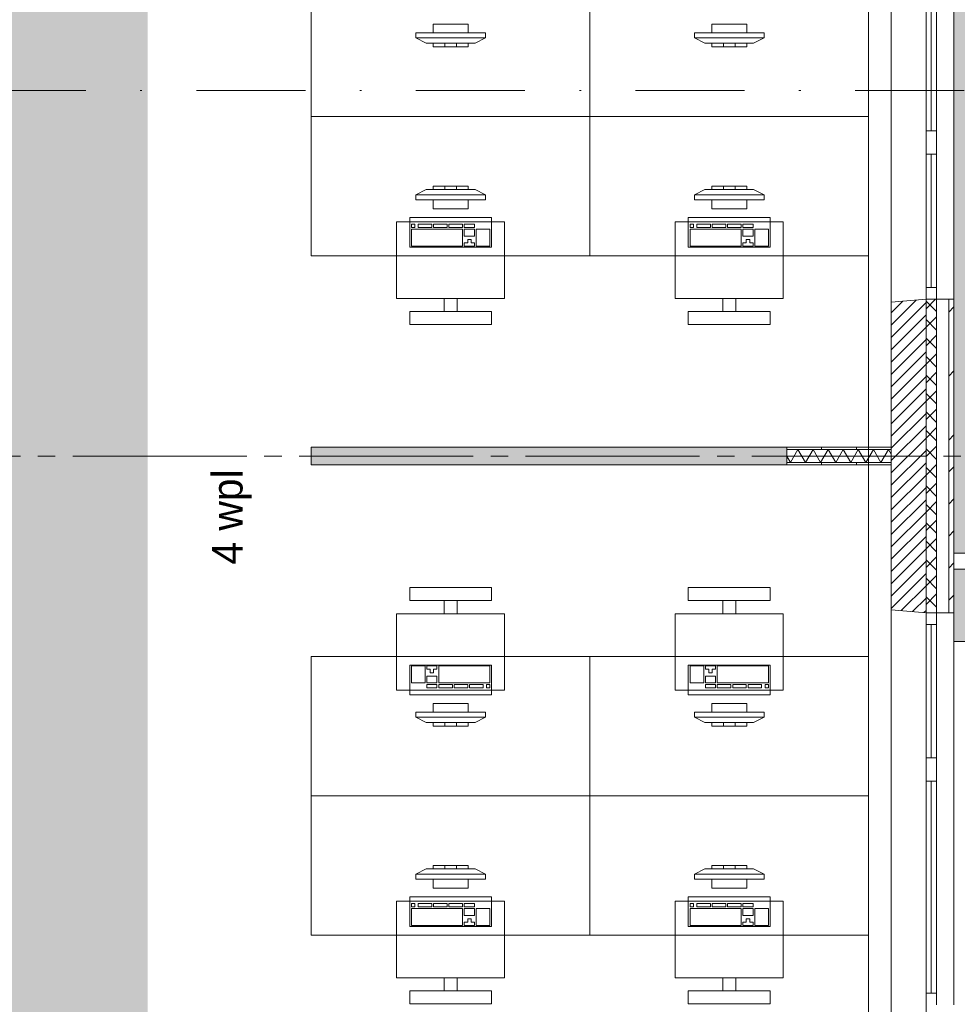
# Paper-space layout '19061B VOn 012b Plattegrond tweede verdieping' of a CAD drawing. Header units: millimetres. Extents: x 10 to 1052, y 0 to 594.
# Tile 13 of 50: x 237 to 291, y 211 to 268. Entities that reach past the tile are written whole.
import ezdxf
from ezdxf.xclip import XClip

# ---------------------------------------------------------------- set-up
doc = ezdxf.new("R2010")
doc.units = ezdxf.units.MM
doc.header["$MEASUREMENT"] = 0
doc.header["$XCLIPFRAME"] = 0
for name, pattern in [('B0204', [13, 10, -1, 1, -1]), ('B0302', [12.51, 6.26, -3.125, 0, -3.125]), ('B0701', [2.3412, 1.56, -0.7812])]:
    doc.linetypes.add(name, pattern=pattern)
for name, color, linetype in [('21 Buitenwanden', 7, 'Continuous'), ('21 Buitenwanden Doorsnede-arcering', 7, 'Continuous'), ('21 Buitenwanden Laagscheidingslijnen', 7, 'Continuous'), ('21 Buitenwanden Ramen', 7, 'Continuous'), ('23 Vloeren', 7, 'Continuous'), ('67 Radiatoren - lijn', 7, 'Continuous'), ('82 Interieur', 7, 'Continuous'), ('82 Interieur 2D arcering', 7, 'Continuous'), ('A Lijn doorsnede', 7, 'Continuous'), ('A Stramien', 7, 'Continuous'), ('New_21 Vliesgevels', 7, 'Continuous'), ('New_21 Vliesgevels Doorsnede-arcering', 7, 'Continuous'), ('New_22 NC Binnenwanden', 7, 'Continuous'), ('New_22 NC Binnenwanden Doorsnede-arcering', 7, 'Continuous'), ('New_22 NC Binnenwanden Laagscheidingslijnen', 7, 'Continuous'), ('New_27 Daken', 7, 'Continuous'), ('New_27 Daken Doorsnede-arcering', 7, 'Continuous'), ('New_82 Interieur', 7, 'Continuous'), ('New_Z Ruimtebenaming 2D arcering', 7, 'Continuous'), ('Z Ruimtebenaming', 7, 'Continuous')]:
    doc.layers.add(name, color=color, linetype=linetype)
doc.styles.add('GENERATED_STYLE_5', font='txt')
pattern_1 = [(270, (162.7604, 134.7577), (2, 0), [])]

# ---------------------------------------------------------------- blocks, each defined once
blk = doc.blocks.new('*X112')
at = {"layer": 'New_22 NC Binnenwanden Doorsnede-arcering', "color": 7, "linetype": 'Continuous', "lineweight": 0}
for p, q in [((281.406, 243.133), (280.973, 242.383)), ((281.406, 243.133), (281.839, 242.383)), ((282.272, 243.133), (281.839, 242.383)), ((282.272, 243.133), (282.705, 242.383)), ((283.138, 243.133), (282.705, 242.383)), ((283.138, 243.133), (283.571, 242.383)), ((284.004, 243.133), (283.571, 242.383)), ((284.004, 243.133), (284.437, 242.383)), ((284.87, 243.133), (284.437, 242.383)), ((284.87, 243.133), (285.303, 242.383)), ((285.736, 243.133), (285.303, 242.383)), ((285.736, 243.133), (286.169, 242.383)), ((286.602, 243.133), (286.169, 242.383)), ((286.602, 243.133), (286.76, 242.858)), ((280.76, 242.751), (280.973, 242.383))]:
    blk.add_line(p, q, dxfattribs=at)
blk = doc.blocks.new('Drawing_2_1', base_point=(162.76, 134.758))
at = {"layer": '21 Buitenwanden Doorsnede-arcering', "linetype": 'Continuous', "lineweight": 0, "true_color": 0x000000}
h = blk.add_hatch(dxfattribs=at)
h.set_pattern_fill('220_Gewapend_beton___pre_2B', color=18, style=0, pattern_type=2)
h.set_pattern_definition([(45, (162.76037, 134.7577), (-0.3535534, 0.3535534), [])])
h.paths.add_polyline_path([(286.76, 233.933), (288.76, 233.758), (288.76, 251.758), (286.76, 251.583)])
h = blk.add_hatch(dxfattribs=at)
h.set_pattern_fill('415_Isolatie_ruit_0001', color=18, style=0, pattern_type=2)
h.set_pattern_definition([(135, (162.7604, 134.7577), (0.53033, 0.53033), []), (225, (162.7604, 134.7577), (-0.53033, 0.53033), [])])
h.paths.add_polyline_path([(288.76, 251.758), (288.76, 233.758), (289.36, 233.758), (289.36, 251.758)])
h = blk.add_hatch(dxfattribs=at)
h.set_pattern_fill('160_Natuursteen_0001', color=18, style=0, pattern_type=2)
h.set_pattern_definition([(45, (162.7604, 134.7577), (-1.838478, 1.838478), []), (45, (161.8411, 135.677), (-1.838478, 1.838478), [1.95, -0.65, 0, -0.65])])
h.paths.add_polyline_path([(290.06, 251.758), (290.06, 233.758), (290.36, 233.758), (290.36, 251.758)])
at = {"layer": '82 Interieur 2D arcering', "linetype": 'Continuous', "lineweight": 0, "true_color": 0xc9b395}
h = blk.add_hatch(color=253, dxfattribs=at)
h.paths.add_polyline_path([(208.058, 276.336), (208.058, 205.686, 0.414214), (218.058, 195.686), (234.058, 195.686, 0.414214), (244.058, 205.686), (244.058, 276.336, 0.414214), (234.058, 286.336), (218.058, 286.336, 0.414214)])
h.paths.add_polyline_path([(234.76, 218.258), (216.26, 218.258), (216.26, 267.258), (234.76, 267.258)], flags=0)
at = {"layer": 'New_21 Vliesgevels Doorsnede-arcering', "linetype": 'Continuous', "lineweight": 0, "true_color": 0x80e2d7}
blk.add_hatch(color=121, dxfattribs=at).paths.add_polyline_path([(280.76, 243.258), (253.46, 243.258), (253.46, 242.258), (280.76, 242.258)])
at = {"layer": 'New_22 NC Binnenwanden Doorsnede-arcering', "linetype": 'Continuous', "lineweight": 0, "true_color": 0x000000}
h = blk.add_hatch(dxfattribs=at)
h.set_pattern_fill('930_Lijnen_vert_200_0001', color=18, style=0, pattern_type=2)
h.set_pattern_definition(pattern_1)
h.paths.add_polyline_path([(286.76, 243.258), (280.76, 243.258), (280.76, 243.133), (286.76, 243.133)])
h = blk.add_hatch(dxfattribs=at)
h.set_pattern_fill('930_Lijnen_vert_200_0001', color=18, style=0, pattern_type=2)
h.set_pattern_definition(pattern_1)
h.paths.add_polyline_path([(280.76, 242.258), (286.76, 242.258), (286.76, 242.383), (280.76, 242.383)])
at = {"layer": 'New_27 Daken Doorsnede-arcering', "linetype": 'Continuous', "lineweight": 0, "true_color": 0xbbc1c4}
blk.add_hatch(color=9, dxfattribs=at).paths.add_polyline_path([(290.36, 232.108), (497.41, 232.108), (497.41, 340.158), (493.26, 340.158), (493.26, 236.258), (290.36, 236.258)])
at = {"layer": 'New_Z Ruimtebenaming 2D arcering', "linetype": 'Continuous', "lineweight": 0, "true_color": 0xffffff}
blk.add_hatch(color=7, dxfattribs=at).paths.add_polyline_path([(492.335, 340.158), (377.16, 340.158), (377.16, 355.158), (290.36, 355.158), (290.36, 237.183), (492.335, 237.183)])
at = {"layer": '21 Buitenwanden', "color": 3, "linetype": 'Continuous', "lineweight": 0}
for p, q in [((288.76, 251.758), (286.76, 251.583)), ((288.76, 233.758), (286.76, 233.933))]:
    blk.add_line(p, q, dxfattribs=at)
at = {"layer": '21 Buitenwanden', "color": 1, "linetype": 'Continuous', "lineweight": 0}
for p, q in [((289.36, 251.758), (288.76, 251.758)), ((289.36, 233.758), (288.76, 233.758))]:
    blk.add_line(p, q, dxfattribs=at)
at = {"layer": '21 Buitenwanden', "color": 9, "linetype": 'Continuous', "lineweight": 0}
for p, q in [((290.06, 251.758), (289.36, 251.758)), ((290.06, 233.758), (289.36, 233.758))]:
    blk.add_line(p, q, dxfattribs=at)
at = {"layer": '21 Buitenwanden', "color": 2, "linetype": 'Continuous', "lineweight": 0}
for p, q in [((290.36, 251.758), (290.06, 251.758)), ((290.36, 233.758), (290.06, 233.758))]:
    blk.add_line(p, q, dxfattribs=at)
at = {"layer": '21 Buitenwanden', "color": 3, "linetype": 'Continuous', "lineweight": 0, "flags": 128}
blk.add_lwpolyline([(286.76, 251.583), (286.76, 233.933)], dxfattribs=at)
at = {"layer": '21 Buitenwanden', "color": 2, "linetype": 'Continuous', "lineweight": 0, "flags": 128}
blk.add_lwpolyline([(290.36, 233.758), (290.36, 251.758)], dxfattribs=at)
at = {"layer": '21 Buitenwanden Laagscheidingslijnen', "color": 3, "linetype": 'Continuous', "lineweight": 0}
blk.add_line((288.76, 233.758), (288.76, 251.758), dxfattribs=at)
at = {"layer": '21 Buitenwanden Laagscheidingslijnen', "color": 1, "linetype": 'Continuous', "lineweight": 0}
blk.add_line((289.36, 233.758), (289.36, 251.758), dxfattribs=at)
at = {"layer": '21 Buitenwanden Laagscheidingslijnen', "color": 2, "linetype": 'Continuous', "lineweight": 0}
blk.add_line((290.06, 233.758), (290.06, 251.758), dxfattribs=at)
at = {"layer": '21 Buitenwanden Ramen', "color": 9, "linetype": 'Continuous', "lineweight": 0}
for p, q in [((286.76, 260.758), (286.76, 274.433)), ((290.36, 260.758), (290.36, 274.258)), ((286.76, 251.583), (286.76, 260.758)), ((290.36, 251.758), (290.36, 260.758)), ((288.76, 260.088), (288.76, 252.428)), ((289.06, 252.428), (289.06, 260.088)), ((289.36, 252.428), (289.36, 260.088)), ((290.06, 251.758), (289.36, 251.758)), ((286.76, 233.933), (286.76, 224.758)), ((290.06, 233.758), (289.36, 233.758)), ((290.36, 233.758), (290.36, 224.758)), ((288.76, 225.428), (288.76, 233.088)), ((289.06, 233.088), (289.06, 225.428)), ((289.36, 233.088), (289.36, 225.428)), ((286.76, 224.758), (286.76, 211.083)), ((290.36, 224.758), (290.36, 211.258))]:
    blk.add_line(p, q, dxfattribs=at)
at = {"layer": '21 Buitenwanden Ramen', "color": 1, "linetype": 'Continuous', "lineweight": 0}
for p, q in [((288.76, 273.588), (288.76, 261.428)), ((289.06, 261.428), (289.06, 273.588)), ((289.36, 261.428), (289.36, 273.588)), ((289.36, 261.428), (288.76, 261.428)), ((288.76, 261.428), (288.76, 260.758)), ((289.36, 260.758), (289.36, 261.428)), ((288.76, 260.758), (288.76, 260.088)), ((289.36, 260.088), (289.36, 260.758)), ((288.76, 260.088), (289.36, 260.088)), ((289.36, 252.428), (288.76, 252.428)), ((288.76, 252.428), (288.76, 251.758)), ((289.36, 251.758), (289.36, 252.428)), ((289.36, 251.758), (288.76, 251.758)), ((289.36, 251.758), (288.76, 251.758)), ((288.76, 233.088), (288.76, 233.758)), ((289.36, 233.758), (288.76, 233.758)), ((289.36, 233.758), (288.76, 233.758)), ((289.36, 233.758), (289.36, 233.088)), ((289.36, 233.088), (288.76, 233.088)), ((288.76, 224.758), (288.76, 225.428)), ((288.76, 225.428), (289.36, 225.428)), ((289.36, 225.428), (289.36, 224.758)), ((288.76, 224.088), (288.76, 224.758)), ((289.36, 224.758), (289.36, 224.088)), ((289.36, 224.088), (288.76, 224.088)), ((288.76, 211.928), (288.76, 224.088)), ((289.06, 224.088), (289.06, 211.928)), ((289.36, 224.088), (289.36, 211.928)), ((288.76, 211.258), (288.76, 211.928)), ((288.76, 211.928), (289.36, 211.928)), ((289.36, 211.928), (289.36, 211.258))]:
    blk.add_line(p, q, dxfattribs=at)
at = {"layer": '21 Buitenwanden Ramen', "color": 3, "linetype": 'Continuous', "lineweight": 0}
for p, q in [((288.76, 251.758), (286.76, 251.583)), ((288.76, 233.758), (286.76, 233.933))]:
    blk.add_line(p, q, dxfattribs=at)
at = {"layer": '21 Buitenwanden Ramen', "color": 2, "linetype": 'Continuous', "lineweight": 0}
for p, q in [((290.36, 251.758), (290.06, 251.758)), ((290.36, 233.758), (290.06, 233.758))]:
    blk.add_line(p, q, dxfattribs=at)
at = {"layer": '23 Vloeren', "color": 1, "linetype": 'Continuous', "lineweight": 0, "flags": 128}
blk.add_lwpolyline([(286.76, 136.758), (286.76, 358.758), (236.757, 358.758), (236.757, 380.898), (286.76, 380.898), (286.76, 358.758), (380.76, 358.758), (380.76, 343.758), (808.76, 343.758)], dxfattribs=at)
at = {"layer": '67 Radiatoren - lijn', "color": 9, "linetype": 'Continuous', "lineweight": 0, "flags": 128}
blk.add_lwpolyline([(285.46, 313.908), (285.46, 168.258), (285.46, 138.058), (241.76, 138.058)], dxfattribs=at)
at = {"layer": 'A Lijn doorsnede', "color": 9, "linetype": 'B0302', "lineweight": 0}
blk.add_line((120.76, 263.749), (719.455, 263.749), dxfattribs=at)
at = {"layer": 'A Stramien', "color": 9, "linetype": 'B0204', "lineweight": 0}
for p, q in [((288.76, 516.758), (288.76, 94.758)), ((122.76, 242.758), (850.76, 242.758))]:
    blk.add_line(p, q, dxfattribs=at)
at = {"layer": 'New_21 Vliesgevels', "color": 1, "linetype": 'Continuous', "lineweight": 0, "flags": 128}
for points in [[(280.76, 243.258), (253.46, 243.258)], [(253.46, 243.258), (253.46, 242.258)], [(280.76, 242.258), (280.76, 243.258)], [(253.46, 242.258), (280.76, 242.258)]]:
    blk.add_lwpolyline(points, dxfattribs=at)
at = {"layer": 'New_22 NC Binnenwanden', "color": 1, "linetype": 'Continuous', "lineweight": 0, "flags": 128}
for points in [[(286.76, 243.258), (280.76, 243.258)], [(280.76, 243.258), (280.76, 242.258)], [(286.76, 242.258), (286.76, 243.258)], [(280.76, 242.258), (286.76, 242.258)]]:
    blk.add_lwpolyline(points, dxfattribs=at)
at = {"layer": 'New_22 NC Binnenwanden Laagscheidingslijnen', "color": 1, "linetype": 'Continuous', "lineweight": 0}
for p, q in [((286.76, 243.133), (280.76, 243.133)), ((280.76, 242.383), (286.76, 242.383))]:
    blk.add_line(p, q, dxfattribs=at)
at = {"layer": 'New_27 Daken', "color": 3, "linetype": 'B0701', "lineweight": 0}
blk.add_line((290.36, 237.183), (321.772, 237.183), dxfattribs=at)
at = {"layer": 'New_27 Daken', "color": 9, "linetype": 'Continuous', "lineweight": 0, "flags": 128}
blk.add_lwpolyline([(290.36, 232.108), (497.41, 232.108), (497.41, 340.158), (493.26, 340.158), (493.26, 236.258), (290.36, 236.258)], close=True, dxfattribs=at)
at = {"layer": 'New_82 Interieur', "color": 1, "linetype": 'Continuous', "lineweight": 0}
for p, q in [((262.46, 267.558), (260.46, 267.558)), ((260.46, 267.558), (260.46, 267.058)), ((262.46, 267.058), (262.46, 267.558)), ((278.46, 267.558), (276.46, 267.558)), ((276.46, 267.558), (276.46, 267.058)), ((278.46, 267.058), (278.46, 267.558)), ((263.46, 267.058), (259.46, 267.058)), ((259.46, 267.058), (259.46, 266.758)), ((260.46, 267.058), (262.46, 267.058)), ((263.46, 266.758), (263.46, 267.058)), ((279.46, 267.058), (275.46, 267.058)), ((275.46, 267.058), (275.46, 266.758)), ((276.46, 267.058), (278.46, 267.058)), ((279.46, 266.758), (279.46, 267.058)), ((259.46, 266.758), (263.46, 266.758)), ((259.46, 266.758), (260.06, 266.458)), ((262.86, 266.458), (260.06, 266.458)), ((262.46, 266.458), (260.46, 266.458)), ((260.46, 266.458), (260.46, 266.258)), ((260.46, 266.258), (262.46, 266.258)), ((261.127, 266.458), (261.127, 266.258)), ((261.794, 266.458), (261.794, 266.258)), ((262.46, 266.258), (262.46, 266.458)), ((263.46, 266.758), (262.86, 266.458)), ((275.46, 266.758), (279.46, 266.758)), ((275.46, 266.758), (276.06, 266.458)), ((278.86, 266.458), (276.06, 266.458)), ((278.46, 266.458), (276.46, 266.458)), ((276.46, 266.458), (276.46, 266.258)), ((276.46, 266.258), (278.46, 266.258)), ((277.127, 266.458), (277.127, 266.258)), ((277.794, 266.458), (277.794, 266.258)), ((278.46, 266.258), (278.46, 266.458)), ((279.46, 266.758), (278.86, 266.458)), ((259.46, 257.758), (260.06, 258.058)), ((263.46, 257.758), (259.46, 257.758)), ((259.46, 257.758), (259.46, 257.458)), ((260.06, 258.058), (262.86, 258.058)), ((262.46, 258.258), (260.46, 258.258)), ((260.46, 258.258), (260.46, 258.058)), ((260.46, 258.058), (262.46, 258.058)), ((261.127, 258.058), (261.127, 258.258)), ((261.794, 258.058), (261.794, 258.258)), ((262.46, 258.058), (262.46, 258.258)), ((263.46, 257.758), (262.86, 258.058)), ((263.46, 257.458), (263.46, 257.758)), ((275.46, 257.758), (276.06, 258.058)), ((279.46, 257.758), (275.46, 257.758)), ((275.46, 257.758), (275.46, 257.458)), ((276.06, 258.058), (278.86, 258.058)), ((278.46, 258.258), (276.46, 258.258)), ((276.46, 258.258), (276.46, 258.058)), ((276.46, 258.058), (278.46, 258.058)), ((277.127, 258.058), (277.127, 258.258)), ((277.794, 258.058), (277.794, 258.258)), ((278.46, 258.058), (278.46, 258.258)), ((279.46, 257.758), (278.86, 258.058)), ((279.46, 257.458), (279.46, 257.758)), ((259.46, 257.458), (263.46, 257.458)), ((262.46, 257.458), (260.46, 257.458)), ((260.46, 257.458), (260.46, 256.958)), ((262.46, 256.958), (262.46, 257.458)), ((275.46, 257.458), (279.46, 257.458)), ((278.46, 257.458), (276.46, 257.458)), ((276.46, 257.458), (276.46, 256.958)), ((278.46, 256.958), (278.46, 257.458)), ((260.46, 256.958), (262.46, 256.958)), ((276.46, 256.958), (278.46, 256.958)), ((259.404, 256.067), (259.208, 256.067)), ((259.208, 256.067), (259.208, 255.873)), ((259.404, 255.873), (259.404, 256.067)), ((260.383, 256.067), (259.6, 256.067)), ((259.6, 256.067), (259.6, 255.873)), ((260.383, 255.873), (260.383, 256.067)), ((261.265, 256.067), (260.481, 256.067)), ((260.481, 256.067), (260.481, 255.873)), ((261.265, 255.873), (261.265, 256.067)), ((262.146, 256.067), (261.363, 256.067)), ((261.363, 256.067), (261.363, 255.873)), ((262.146, 255.873), (262.146, 256.067)), ((262.831, 256.067), (262.244, 256.067)), ((262.244, 256.067), (262.244, 255.873)), ((262.831, 255.873), (262.831, 256.067)), ((275.404, 256.067), (275.208, 256.067)), ((275.208, 256.067), (275.208, 255.873)), ((275.404, 255.873), (275.404, 256.067)), ((276.383, 256.067), (275.6, 256.067)), ((275.6, 256.067), (275.6, 255.873)), ((276.383, 255.873), (276.383, 256.067)), ((277.265, 256.067), (276.481, 256.067)), ((276.481, 256.067), (276.481, 255.873)), ((277.265, 255.873), (277.265, 256.067)), ((278.146, 256.067), (277.363, 256.067)), ((277.363, 256.067), (277.363, 255.873)), ((278.146, 255.873), (278.146, 256.067)), ((278.831, 256.067), (278.244, 256.067)), ((278.244, 256.067), (278.244, 255.873)), ((278.831, 255.873), (278.831, 256.067)), ((259.208, 255.873), (259.404, 255.873)), ((262.146, 255.776), (259.208, 255.776)), ((259.208, 255.776), (259.208, 254.806)), ((259.6, 255.873), (260.383, 255.873)), ((260.481, 255.873), (261.265, 255.873)), ((261.363, 255.873), (262.146, 255.873)), ((262.146, 254.806), (262.146, 255.776)), ((262.244, 255.873), (262.831, 255.873)), ((262.831, 255.776), (262.244, 255.776)), ((262.244, 255.776), (262.244, 255.388)), ((262.831, 255.388), (262.831, 255.776)), ((263.713, 255.776), (262.929, 255.776)), ((262.929, 255.776), (262.929, 254.806)), ((263.713, 254.806), (263.713, 255.776)), ((275.208, 255.873), (275.404, 255.873)), ((278.146, 255.776), (275.208, 255.776)), ((275.208, 255.776), (275.208, 254.806)), ((275.6, 255.873), (276.383, 255.873)), ((276.481, 255.873), (277.265, 255.873)), ((277.363, 255.873), (278.146, 255.873)), ((278.146, 254.806), (278.146, 255.776)), ((278.244, 255.873), (278.831, 255.873)), ((278.831, 255.776), (278.244, 255.776)), ((278.244, 255.776), (278.244, 255.388)), ((278.831, 255.388), (278.831, 255.776)), ((279.713, 255.776), (278.929, 255.776)), ((278.929, 255.776), (278.929, 254.806)), ((279.713, 254.806), (279.713, 255.776)), ((262.244, 255.388), (262.831, 255.388)), ((262.44, 255), (262.244, 255)), ((262.244, 255), (262.244, 254.806)), ((262.635, 255.194), (262.44, 255.194)), ((262.44, 255.194), (262.44, 255)), ((262.635, 255), (262.635, 255.194)), ((262.831, 255), (262.635, 255)), ((262.831, 254.806), (262.831, 255)), ((278.244, 255.388), (278.831, 255.388)), ((278.44, 255), (278.244, 255)), ((278.244, 255), (278.244, 254.806)), ((278.635, 255.194), (278.44, 255.194)), ((278.44, 255.194), (278.44, 255)), ((278.635, 255), (278.635, 255.194)), ((278.831, 255), (278.635, 255)), ((278.831, 254.806), (278.831, 255)), ((259.208, 254.806), (262.146, 254.806)), ((262.244, 254.806), (262.831, 254.806)), ((262.929, 254.806), (263.713, 254.806)), ((275.208, 254.806), (278.146, 254.806)), ((278.244, 254.806), (278.831, 254.806)), ((278.929, 254.806), (279.713, 254.806)), ((259.992, 230.709), (259.208, 230.709)), ((259.208, 230.709), (259.208, 229.74)), ((259.992, 229.74), (259.992, 230.709)), ((260.677, 230.709), (260.09, 230.709)), ((260.09, 230.709), (260.09, 230.515)), ((260.677, 230.515), (260.677, 230.709)), ((263.713, 230.709), (260.775, 230.709)), ((260.775, 230.709), (260.775, 229.74)), ((263.713, 229.74), (263.713, 230.709)), ((275.992, 230.709), (275.208, 230.709)), ((275.208, 230.709), (275.208, 229.74)), ((275.992, 229.74), (275.992, 230.709)), ((276.677, 230.709), (276.09, 230.709)), ((276.09, 230.709), (276.09, 230.515)), ((276.677, 230.515), (276.677, 230.709)), ((279.713, 230.709), (276.775, 230.709)), ((276.775, 230.709), (276.775, 229.74)), ((279.713, 229.74), (279.713, 230.709)), ((260.09, 230.515), (260.285, 230.515)), ((260.677, 230.127), (260.09, 230.127)), ((260.09, 230.127), (260.09, 229.74)), ((260.285, 230.515), (260.285, 230.321)), ((260.285, 230.321), (260.481, 230.321)), ((260.481, 230.321), (260.481, 230.515)), ((260.481, 230.515), (260.677, 230.515)), ((260.677, 229.74), (260.677, 230.127)), ((276.09, 230.515), (276.285, 230.515)), ((276.677, 230.127), (276.09, 230.127)), ((276.09, 230.127), (276.09, 229.74)), ((276.285, 230.515), (276.285, 230.321)), ((276.285, 230.321), (276.481, 230.321)), ((276.481, 230.321), (276.481, 230.515)), ((276.481, 230.515), (276.677, 230.515)), ((276.677, 229.74), (276.677, 230.127)), ((259.208, 229.74), (259.992, 229.74)), ((260.09, 229.74), (260.677, 229.74)), ((260.677, 229.643), (260.09, 229.643)), ((260.09, 229.643), (260.09, 229.449)), ((260.677, 229.449), (260.677, 229.643)), ((260.775, 229.74), (263.713, 229.74)), ((261.558, 229.643), (260.775, 229.643)), ((260.775, 229.643), (260.775, 229.449)), ((261.558, 229.449), (261.558, 229.643)), ((262.44, 229.643), (261.656, 229.643)), ((261.656, 229.643), (261.656, 229.449)), ((262.44, 229.449), (262.44, 229.643)), ((263.321, 229.643), (262.538, 229.643)), ((262.538, 229.643), (262.538, 229.449)), ((263.321, 229.449), (263.321, 229.643)), ((263.713, 229.643), (263.517, 229.643)), ((263.517, 229.643), (263.517, 229.449)), ((263.713, 229.449), (263.713, 229.643)), ((275.208, 229.74), (275.992, 229.74)), ((276.09, 229.74), (276.677, 229.74)), ((276.677, 229.643), (276.09, 229.643)), ((276.09, 229.643), (276.09, 229.449)), ((276.677, 229.449), (276.677, 229.643)), ((276.775, 229.74), (279.713, 229.74)), ((277.558, 229.643), (276.775, 229.643)), ((276.775, 229.643), (276.775, 229.449)), ((277.558, 229.449), (277.558, 229.643)), ((278.44, 229.643), (277.656, 229.643)), ((277.656, 229.643), (277.656, 229.449)), ((278.44, 229.449), (278.44, 229.643)), ((279.321, 229.643), (278.538, 229.643)), ((278.538, 229.643), (278.538, 229.449)), ((279.321, 229.449), (279.321, 229.643)), ((279.713, 229.643), (279.517, 229.643)), ((279.517, 229.643), (279.517, 229.449)), ((279.713, 229.449), (279.713, 229.643)), ((260.09, 229.449), (260.677, 229.449)), ((260.775, 229.449), (261.558, 229.449)), ((261.656, 229.449), (262.44, 229.449)), ((262.538, 229.449), (263.321, 229.449)), ((263.517, 229.449), (263.713, 229.449)), ((276.09, 229.449), (276.677, 229.449)), ((276.775, 229.449), (277.558, 229.449)), ((277.656, 229.449), (278.44, 229.449)), ((278.538, 229.449), (279.321, 229.449)), ((279.517, 229.449), (279.713, 229.449)), ((262.46, 228.558), (260.46, 228.558)), ((260.46, 228.558), (260.46, 228.058)), ((262.46, 228.058), (262.46, 228.558)), ((278.46, 228.558), (276.46, 228.558)), ((276.46, 228.558), (276.46, 228.058)), ((278.46, 228.058), (278.46, 228.558)), ((263.46, 228.058), (259.46, 228.058)), ((259.46, 228.058), (259.46, 227.758)), ((260.46, 228.058), (262.46, 228.058)), ((263.46, 227.758), (263.46, 228.058)), ((279.46, 228.058), (275.46, 228.058)), ((275.46, 228.058), (275.46, 227.758)), ((276.46, 228.058), (278.46, 228.058)), ((279.46, 227.758), (279.46, 228.058)), ((259.46, 227.758), (263.46, 227.758)), ((259.46, 227.758), (260.06, 227.458)), ((262.86, 227.458), (260.06, 227.458)), ((262.46, 227.458), (260.46, 227.458)), ((260.46, 227.458), (260.46, 227.258)), ((260.46, 227.258), (262.46, 227.258)), ((261.127, 227.458), (261.127, 227.258)), ((261.794, 227.458), (261.794, 227.258)), ((262.46, 227.258), (262.46, 227.458)), ((263.46, 227.758), (262.86, 227.458)), ((275.46, 227.758), (279.46, 227.758)), ((275.46, 227.758), (276.06, 227.458)), ((278.86, 227.458), (276.06, 227.458)), ((278.46, 227.458), (276.46, 227.458)), ((276.46, 227.458), (276.46, 227.258)), ((276.46, 227.258), (278.46, 227.258)), ((277.127, 227.458), (277.127, 227.258)), ((277.794, 227.458), (277.794, 227.258)), ((278.46, 227.258), (278.46, 227.458)), ((279.46, 227.758), (278.86, 227.458)), ((259.46, 218.758), (260.06, 219.058)), ((263.46, 218.758), (259.46, 218.758)), ((259.46, 218.758), (259.46, 218.458)), ((260.06, 219.058), (262.86, 219.058)), ((262.46, 219.258), (260.46, 219.258)), ((260.46, 219.258), (260.46, 219.058)), ((260.46, 219.058), (262.46, 219.058)), ((261.127, 219.058), (261.127, 219.258)), ((261.794, 219.058), (261.794, 219.258)), ((262.46, 219.058), (262.46, 219.258)), ((263.46, 218.758), (262.86, 219.058)), ((263.46, 218.458), (263.46, 218.758)), ((275.46, 218.758), (276.06, 219.058)), ((279.46, 218.758), (275.46, 218.758)), ((275.46, 218.758), (275.46, 218.458)), ((276.06, 219.058), (278.86, 219.058)), ((278.46, 219.258), (276.46, 219.258)), ((276.46, 219.258), (276.46, 219.058)), ((276.46, 219.058), (278.46, 219.058)), ((277.127, 219.058), (277.127, 219.258)), ((277.794, 219.058), (277.794, 219.258)), ((278.46, 219.058), (278.46, 219.258)), ((279.46, 218.758), (278.86, 219.058)), ((279.46, 218.458), (279.46, 218.758)), ((259.46, 218.458), (263.46, 218.458)), ((262.46, 218.458), (260.46, 218.458)), ((260.46, 218.458), (260.46, 217.958)), ((262.46, 217.958), (262.46, 218.458)), ((275.46, 218.458), (279.46, 218.458)), ((278.46, 218.458), (276.46, 218.458)), ((276.46, 218.458), (276.46, 217.958)), ((278.46, 217.958), (278.46, 218.458)), ((260.46, 217.958), (262.46, 217.958)), ((276.46, 217.958), (278.46, 217.958)), ((259.404, 217.067), (259.208, 217.067)), ((259.208, 217.067), (259.208, 216.873)), ((259.404, 216.873), (259.404, 217.067)), ((260.383, 217.067), (259.6, 217.067)), ((259.6, 217.067), (259.6, 216.873)), ((260.383, 216.873), (260.383, 217.067)), ((261.265, 217.067), (260.481, 217.067)), ((260.481, 217.067), (260.481, 216.873)), ((261.265, 216.873), (261.265, 217.067)), ((262.146, 217.067), (261.363, 217.067)), ((261.363, 217.067), (261.363, 216.873)), ((262.146, 216.873), (262.146, 217.067)), ((262.831, 217.067), (262.244, 217.067)), ((262.244, 217.067), (262.244, 216.873)), ((262.831, 216.873), (262.831, 217.067)), ((275.404, 217.067), (275.208, 217.067)), ((275.208, 217.067), (275.208, 216.873)), ((275.404, 216.873), (275.404, 217.067)), ((276.383, 217.067), (275.6, 217.067)), ((275.6, 217.067), (275.6, 216.873)), ((276.383, 216.873), (276.383, 217.067)), ((277.265, 217.067), (276.481, 217.067)), ((276.481, 217.067), (276.481, 216.873)), ((277.265, 216.873), (277.265, 217.067)), ((278.146, 217.067), (277.363, 217.067)), ((277.363, 217.067), (277.363, 216.873)), ((278.146, 216.873), (278.146, 217.067)), ((278.831, 217.067), (278.244, 217.067)), ((278.244, 217.067), (278.244, 216.873)), ((278.831, 216.873), (278.831, 217.067)), ((259.208, 216.873), (259.404, 216.873)), ((262.146, 216.776), (259.208, 216.776)), ((259.208, 216.776), (259.208, 215.806)), ((259.6, 216.873), (260.383, 216.873)), ((260.481, 216.873), (261.265, 216.873)), ((261.363, 216.873), (262.146, 216.873)), ((262.146, 215.806), (262.146, 216.776)), ((262.244, 216.873), (262.831, 216.873)), ((262.831, 216.776), (262.244, 216.776)), ((262.244, 216.776), (262.244, 216.388)), ((262.831, 216.388), (262.831, 216.776)), ((263.713, 216.776), (262.929, 216.776)), ((262.929, 216.776), (262.929, 215.806)), ((263.713, 215.806), (263.713, 216.776)), ((275.208, 216.873), (275.404, 216.873)), ((278.146, 216.776), (275.208, 216.776)), ((275.208, 216.776), (275.208, 215.806)), ((275.6, 216.873), (276.383, 216.873)), ((276.481, 216.873), (277.265, 216.873)), ((277.363, 216.873), (278.146, 216.873)), ((278.146, 215.806), (278.146, 216.776)), ((278.244, 216.873), (278.831, 216.873)), ((278.831, 216.776), (278.244, 216.776)), ((278.244, 216.776), (278.244, 216.388)), ((278.831, 216.388), (278.831, 216.776)), ((279.713, 216.776), (278.929, 216.776)), ((278.929, 216.776), (278.929, 215.806)), ((279.713, 215.806), (279.713, 216.776)), ((262.244, 216.388), (262.831, 216.388)), ((262.44, 216), (262.244, 216)), ((262.244, 216), (262.244, 215.806)), ((262.635, 216.194), (262.44, 216.194)), ((262.44, 216.194), (262.44, 216)), ((262.635, 216), (262.635, 216.194)), ((262.831, 216), (262.635, 216)), ((262.831, 215.806), (262.831, 216)), ((278.244, 216.388), (278.831, 216.388)), ((278.44, 216), (278.244, 216)), ((278.244, 216), (278.244, 215.806)), ((278.635, 216.194), (278.44, 216.194)), ((278.44, 216.194), (278.44, 216)), ((278.635, 216), (278.635, 216.194)), ((278.831, 216), (278.635, 216)), ((278.831, 215.806), (278.831, 216)), ((259.208, 215.806), (262.146, 215.806)), ((262.244, 215.806), (262.831, 215.806)), ((262.929, 215.806), (263.713, 215.806)), ((275.208, 215.806), (278.146, 215.806)), ((278.244, 215.806), (278.831, 215.806)), ((278.929, 215.806), (279.713, 215.806))]:
    blk.add_line(p, q, dxfattribs=at)
at = {"layer": 'New_82 Interieur', "color": 1, "linetype": 'Continuous', "lineweight": 0, "flags": 128}
for points in [[(269.46, 262.258), (253.46, 262.258), (253.46, 270.258), (269.46, 270.258)], [(285.46, 262.258), (269.46, 262.258), (269.46, 270.258), (285.46, 270.258)], [(269.46, 262.258), (253.46, 262.258), (253.46, 254.258), (269.46, 254.258)], [(285.46, 262.258), (269.46, 262.258), (269.46, 254.258), (285.46, 254.258)], [(264.56, 256.208), (258.36, 256.208), (258.36, 251.808), (264.56, 251.808)], [(259.11, 256.458), (259.11, 254.758), (263.81, 254.758), (263.81, 256.458)], [(280.56, 256.208), (274.36, 256.208), (274.36, 251.808), (280.56, 251.808)], [(275.11, 256.458), (275.11, 254.758), (279.81, 254.758), (279.81, 256.458)], [(261.085, 251.808), (261.085, 251.058), (261.835, 251.058), (261.835, 251.808)], [(277.085, 251.808), (277.085, 251.058), (277.835, 251.058), (277.835, 251.808)], [(263.81, 250.308), (263.81, 251.058), (259.11, 251.058), (259.11, 250.308)], [(279.81, 250.308), (279.81, 251.058), (275.11, 251.058), (275.11, 250.308)], [(263.81, 235.208), (263.81, 234.458), (259.11, 234.458), (259.11, 235.208)], [(279.81, 235.208), (279.81, 234.458), (275.11, 234.458), (275.11, 235.208)], [(261.085, 233.708), (261.085, 234.458), (261.835, 234.458), (261.835, 233.708)], [(277.085, 233.708), (277.085, 234.458), (277.835, 234.458), (277.835, 233.708)], [(264.56, 229.308), (258.36, 229.308), (258.36, 233.708), (264.56, 233.708)], [(280.56, 229.308), (274.36, 229.308), (274.36, 233.708), (280.56, 233.708)], [(269.46, 223.258), (253.46, 223.258), (253.46, 231.258), (269.46, 231.258)], [(285.46, 223.258), (269.46, 223.258), (269.46, 231.258), (285.46, 231.258)], [(263.81, 229.058), (263.81, 230.758), (259.11, 230.758), (259.11, 229.058)], [(279.81, 229.058), (279.81, 230.758), (275.11, 230.758), (275.11, 229.058)], [(269.46, 223.258), (253.46, 223.258), (253.46, 215.258), (269.46, 215.258)], [(285.46, 223.258), (269.46, 223.258), (269.46, 215.258), (285.46, 215.258)], [(264.56, 217.208), (258.36, 217.208), (258.36, 212.808), (264.56, 212.808)], [(259.11, 217.458), (259.11, 215.758), (263.81, 215.758), (263.81, 217.458)], [(280.56, 217.208), (274.36, 217.208), (274.36, 212.808), (280.56, 212.808)], [(275.11, 217.458), (275.11, 215.758), (279.81, 215.758), (279.81, 217.458)], [(261.085, 212.808), (261.085, 212.058), (261.835, 212.058), (261.835, 212.808)], [(277.085, 212.808), (277.085, 212.058), (277.835, 212.058), (277.835, 212.808)], [(263.81, 211.308), (263.81, 212.058), (259.11, 212.058), (259.11, 211.308)], [(279.81, 211.308), (279.81, 212.058), (275.11, 212.058), (275.11, 211.308)]]:
    blk.add_lwpolyline(points, close=True, dxfattribs=at)
at = {"layer": 'Z Ruimtebenaming', "color": 4, "linetype": 'Continuous', "lineweight": 0}
blk.add_blockref('*X112', (0, 0), dxfattribs=at)
at = {"layer": '82 Interieur', "color": 9, "linetype": 'Continuous', "lineweight": 0, "insert": (250.038, 239.258), "char_height": 1.75, "attachment_point": 8, "rotation": 90, "style": 'GENERATED_STYLE_5'}
blk.add_mtext('\\A1;{\\pqc;\\fSanuk-Regular|b0|i0|c0|p2;4\\fSanuk-Regular|b0|i0|c0|p2; wpl}', dxfattribs=at)

psp = doc.layouts.new('19061B VOn 012b Plattegrond tweede verdieping')

# ---------------------------------------------------------------- block references
at = {"color": 4, "linetype": 'Continuous', "lineweight": 0}
ref = psp.add_blockref('Drawing_2_1', (162.76, 134.758), dxfattribs=at)
XClip(ref).set_block_clipping_path([(63.602702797, 41.749456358), (869.5607390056, 554.9340651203)])

doc.saveas('drawing.dxf')
